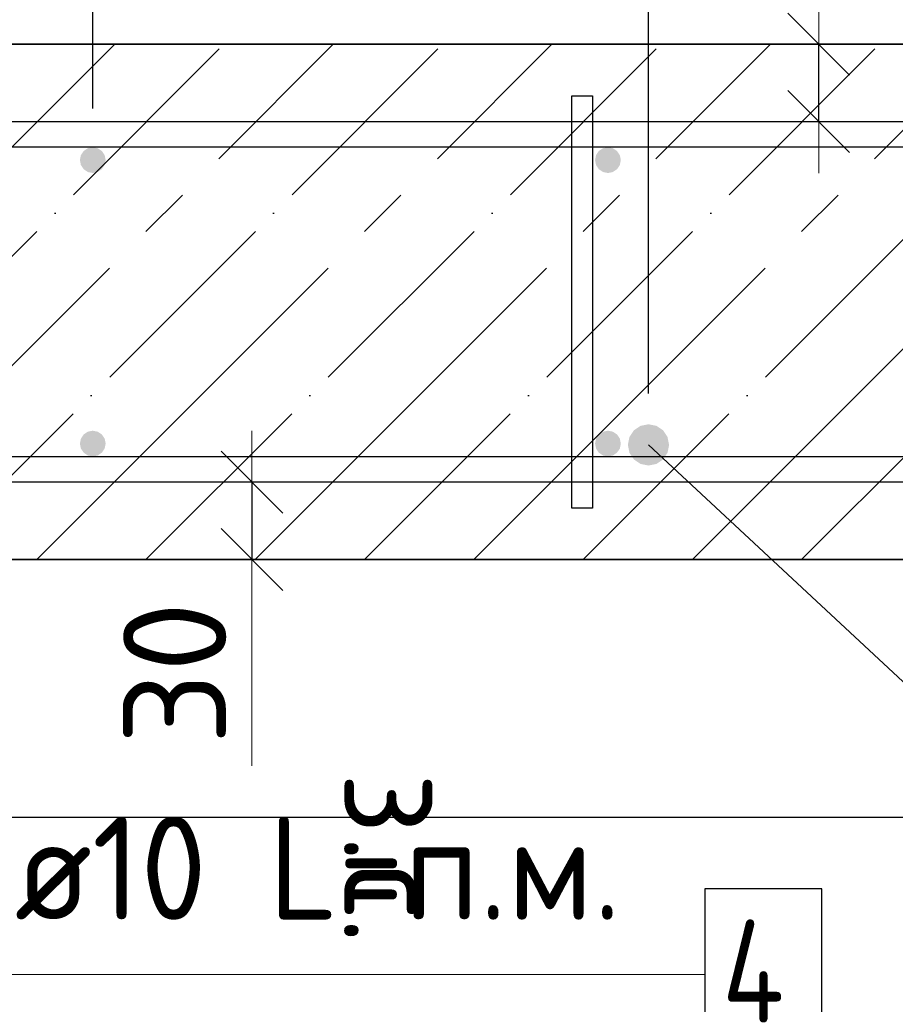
# Model space of a CAD drawing. Header units: millimetres. Extents: x -2995 to 47287, y -2809 to 58122.
# Tile 119 of 143: x 34325 to 34665, y 51606 to 51988. Entities that reach past the tile are written whole.
import ezdxf

# ---------------------------------------------------------------- set-up
doc = ezdxf.new("R2010")
doc.units = ezdxf.units.MM
doc.header["$PDMODE"] = 65
doc.linetypes.add('______11', pattern=[100, 80, -10, 0, -10])
doc.linetypes.add('______5', pattern=[220, 160, -20, 20, -20])
for name, color, linetype, lineweight in [('Standard', 7, 'Continuous', 25), ('Арм.стержн. вертикальными 1', 22, 'Continuous', 35), ('Арм.стержн.горизонт. 1', 180, 'Continuous', 35), ('Размерная линия_ общее', 7, 'Continuous', 13), ('Размерная линия_ общее_1', 7, 'Continuous', 13)]:
    doc.layers.add(name, color=color, linetype=linetype, lineweight=lineweight)
doc.layers.add('Арм.стержн. вертикальными 2', color=7, linetype='Continuous', lineweight=35, true_color=0x006e00)
doc.layers.add('Арм.стержн.Стяжки', color=7, linetype='Continuous', lineweight=35, true_color=0x501e0f)
doc.styles.add('ISOCPEUR', font='ISOCPEUR')
doc.dimstyles.new('DIMSTYLE_3', dxfattribs={"dimtxt": 44, "dimasz": 50, "dimexe": 0, "dimexo": 0, "dimgap": 22, "dimtad": 2, "dimdec": 0, "dimrnd": 5, "dimzin": 12, "dimdsep": 46, "dimtxsty": 'ISOCPEUR', "dimblk1": 'ALL_ML_STRICH', "dimblk2": 'ALL_ML_STRICH', "dimsah": 1, "dimcen": 0, "dimclrd": 7, "dimclre": 256, "dimclrt": 7, "dimadec": 0, "dimazin": 0, "dimtfac": 1, "dimtdec": 0, "dimtix": 1, "dimtmove": 2, "dimatfit": 3, "dimfxl": 0, "dimtzin": 0, "dimlwd": 0, "dimlwe": -3, "dimarcsym": 0})
doc.dimstyles.new('DIMSTYLE_7', dxfattribs={"dimtxt": 40, "dimasz": 40, "dimexe": 0, "dimexo": 0.001, "dimgap": 20, "dimtad": 2, "dimdec": 0, "dimrnd": 5, "dimzin": 12, "dimdsep": 46, "dimtxsty": 'ISOCPEUR', "dimblk1": 'ALL_ML_STRICH', "dimblk2": 'ALL_ML_STRICH', "dimsah": 1, "dimcen": 0, "dimse1": 1, "dimse2": 1, "dimclrd": 7, "dimclre": 256, "dimclrt": 7, "dimadec": 0, "dimazin": 0, "dimtfac": 1, "dimtdec": 0, "dimtix": 1, "dimtmove": 2, "dimatfit": 3, "dimfxl": 0, "dimtvp": 1.2, "dimtzin": 0, "dimlwd": 0, "dimlwe": -3, "dimarcsym": 0})
doc.dimstyles.new('DIMSTYLE_8', dxfattribs={"dimtxt": 44, "dimasz": 50, "dimexe": 0, "dimexo": 0, "dimgap": 22, "dimtad": 2, "dimdec": 0, "dimrnd": 5, "dimzin": 12, "dimdsep": 46, "dimtxsty": 'ISOCPEUR', "dimblk1": 'ALL_ML_STRICH', "dimblk2": 'ALL_ML_STRICH', "dimsah": 1, "dimcen": 0, "dimclrd": 7, "dimclre": 256, "dimclrt": 7, "dimadec": 0, "dimazin": 0, "dimtfac": 1, "dimtdec": 0, "dimtix": 1, "dimtmove": 2, "dimatfit": 3, "dimfxl": 0, "dimtvp": 1.2, "dimtzin": 0, "dimlwd": 0, "dimlwe": -3, "dimarcsym": 0})

# ---------------------------------------------------------------- blocks, each defined once
blk = doc.blocks.new('ALL_ML_STRICH')
at = {"color": 0, "linetype": 'ByBlock', "lineweight": -2}
for p, q in [((0, -0.5), (0, 0.5)), ((-0.3, -0.3), (0.3, 0.3)), ((-1, 0), (0.5, 0))]:
    blk.add_line(p, q, dxfattribs=at)
blk = doc.blocks.new('*D428')
at = {"layer": 'DEFPOINTS', "color": 7, "linetype": 'Continuous', "lineweight": 13, "transparency": 33554687}
for p in [(34233.31, 52190.33), (34233.31, 51933.55), (34353.31, 51933.55)]:
    blk.add_point(p, dxfattribs=at)
at = {"layer": 'Размерная линия_ общее', "color": 253, "linetype": 'Continuous', "lineweight": -2, "true_color": 0xa0a0a0, "transparency": 33554687}
for p, q in [((34233.31, 51953.55), (34233.31, 52190.33)), ((34353.31, 51953.55), (34353.31, 52190.33))]:
    blk.add_line(p, q, dxfattribs=at)
at = {"layer": 'Размерная линия_ общее', "color": 7, "linetype": 'Continuous', "lineweight": -2, "transparency": 33554687}
blk.add_line((34233.31, 52190.33), (34353.31, 52190.33), dxfattribs=at)
at = {"layer": 'Размерная линия_ общее', "color": 7, "linetype": 'Continuous', "lineweight": 13, "transparency": 33554687, "xscale": 50, "yscale": 50, "zscale": 50, "rotation": 180}
blk.add_blockref('ALL_ML_STRICH', (34233.31, 52190.33), dxfattribs=at)
at = {"layer": 'Размерная линия_ общее', "color": 7, "linetype": 'Continuous', "lineweight": 13, "transparency": 33554687, "xscale": 50, "yscale": 50, "zscale": 50}
blk.add_blockref('ALL_ML_STRICH', (34353.31, 52190.33), dxfattribs=at)
at = {"layer": 'Размерная линия_ общее', "color": 7, "linetype": 'Continuous', "lineweight": 13, "transparency": 33554687, "insert": (34299.91, 52222.33), "char_height": 44, "width": 132, "attachment_point": 5, "style": 'ISOCPEUR'}
blk.add_mtext('\\A1;{120}', dxfattribs=at)
blk = doc.blocks.new('*D429')
at = {"layer": 'DEFPOINTS', "color": 7, "linetype": 'Continuous', "lineweight": 13, "transparency": 33554687}
for p in [(34353.31, 52190.33), (34353.31, 51933.55), (35153.31, 51933.55)]:
    blk.add_point(p, dxfattribs=at)
at = {"layer": 'Размерная линия_ общее', "color": 253, "linetype": 'Continuous', "lineweight": -2, "true_color": 0xa0a0a0, "transparency": 33554687}
for p, q in [((34353.31, 51953.55), (34353.31, 52190.33)), ((35153.31, 51953.55), (35153.31, 52190.33))]:
    blk.add_line(p, q, dxfattribs=at)
at = {"layer": 'Размерная линия_ общее', "color": 7, "linetype": 'Continuous', "lineweight": -2, "transparency": 33554687}
blk.add_line((34353.31, 52190.33), (35153.31, 52190.33), dxfattribs=at)
at = {"layer": 'Размерная линия_ общее', "color": 7, "linetype": 'Continuous', "lineweight": 13, "transparency": 33554687, "xscale": 50, "yscale": 50, "zscale": 50, "rotation": 180}
blk.add_blockref('ALL_ML_STRICH', (34353.31, 52190.33), dxfattribs=at)
at = {"layer": 'Размерная линия_ общее', "color": 7, "linetype": 'Continuous', "lineweight": 13, "transparency": 33554687, "xscale": 50, "yscale": 50, "zscale": 50}
blk.add_blockref('ALL_ML_STRICH', (35153.31, 52190.33), dxfattribs=at)
at = {"layer": 'Размерная линия_ общее', "color": 7, "linetype": 'Continuous', "lineweight": 13, "transparency": 33554687, "insert": (34627.31, 52244.33), "char_height": 44, "width": 2.2, "attachment_point": 1, "line_spacing_factor": 0.60241, "style": 'ISOCPEUR'}
blk.add_mtext('\\W0.91;4х200=800', dxfattribs=at)
blk = doc.blocks.new('*D431')
at = {"layer": 'DEFPOINTS', "color": 7, "linetype": 'Continuous', "lineweight": 13, "transparency": 33554687}
for p in [(34643.84, 51978.55), (34635.12, 51948.55), (34643.84, 51948.55)]:
    blk.add_point(p, dxfattribs=at)
at = {"layer": 'Размерная линия_ общее_1', "color": 7, "linetype": 'Continuous', "lineweight": -2, "transparency": 33554687}
blk.add_line((34635.12, 51948.55), (34635.12, 51978.55), dxfattribs=at)
at = {"layer": 'Размерная линия_ общее_1', "color": 7, "linetype": 'Continuous', "lineweight": 13, "transparency": 33554687, "xscale": 40, "yscale": 40, "zscale": 40}
for p, rotation in [((34635.12, 51978.55), 90), ((34635.12, 51948.55), 270)]:
    blk.add_blockref('ALL_ML_STRICH', p, dxfattribs=dict(at, rotation=rotation))
at = {"layer": 'Размерная линия_ общее_1', "color": 7, "linetype": 'Continuous', "lineweight": 13, "transparency": 33554687, "insert": (34630.86, 51991.12), "char_height": 40, "width": 2, "attachment_point": 1, "rotation": 90, "line_spacing_factor": 0.60241, "style": 'ISOCPEUR'}
blk.add_mtext('з.с.', dxfattribs=at)
at = {"layer": 'Размерная линия_ общее_1', "color": 7, "linetype": 'Continuous', "lineweight": 13, "transparency": 33554687, "insert": (34605.12, 52026.65), "char_height": 40, "width": 80, "attachment_point": 5, "rotation": 90, "style": 'ISOCPEUR'}
blk.add_mtext('\\A1;{30}', dxfattribs=at)
blk = doc.blocks.new('*D436')
at = {"layer": 'DEFPOINTS', "color": 7, "linetype": 'Continuous', "lineweight": 13, "transparency": 33554687}
for p in [(34017.56, 52047.32), (34017.56, 51823.04), (34569.05, 51823.04)]:
    blk.add_point(p, dxfattribs=at)
at = {"layer": 'Размерная линия_ общее', "color": 253, "linetype": 'Continuous', "lineweight": -2, "true_color": 0xa0a0a0, "transparency": 33554687}
for p, q in [((34017.56, 51843.04), (34017.56, 52047.32)), ((34569.05, 51843.04), (34569.05, 52047.32))]:
    blk.add_line(p, q, dxfattribs=at)
at = {"layer": 'Размерная линия_ общее', "color": 7, "linetype": 'Continuous', "lineweight": -2, "transparency": 33554687}
blk.add_line((34017.56, 52047.32), (34569.05, 52047.32), dxfattribs=at)
at = {"layer": 'Размерная линия_ общее', "color": 7, "linetype": 'Continuous', "lineweight": 13, "transparency": 33554687, "xscale": 50, "yscale": 50, "zscale": 50, "rotation": 180}
blk.add_blockref('ALL_ML_STRICH', (34017.56, 52047.32), dxfattribs=at)
at = {"layer": 'Размерная линия_ общее', "color": 7, "linetype": 'Continuous', "lineweight": 13, "transparency": 33554687, "xscale": 50, "yscale": 50, "zscale": 50}
blk.add_blockref('ALL_ML_STRICH', (34569.05, 52047.32), dxfattribs=at)
at = {"layer": 'Размерная линия_ общее', "color": 7, "linetype": 'Continuous', "lineweight": 13, "transparency": 33554687, "insert": (34295.51, 52079.32), "char_height": 44, "width": 132, "attachment_point": 5, "style": 'ISOCPEUR'}
blk.add_mtext('\\A1;{550}', dxfattribs=at)
blk = doc.blocks.new('*D437')
at = {"layer": 'DEFPOINTS', "color": 7, "linetype": 'Continuous', "lineweight": 13, "transparency": 33554687}
for p in [(34569.05, 52047.32), (34569.05, 51823.04), (34769.05, 51823.04)]:
    blk.add_point(p, dxfattribs=at)
at = {"layer": 'Размерная линия_ общее', "color": 253, "linetype": 'Continuous', "lineweight": -2, "true_color": 0xa0a0a0, "transparency": 33554687}
for p, q in [((34569.05, 51843.04), (34569.05, 52047.32)), ((34769.05, 51843.04), (34769.05, 52047.32))]:
    blk.add_line(p, q, dxfattribs=at)
at = {"layer": 'Размерная линия_ общее', "color": 7, "linetype": 'Continuous', "lineweight": -2, "transparency": 33554687}
blk.add_line((34569.05, 52047.32), (34769.05, 52047.32), dxfattribs=at)
at = {"layer": 'Размерная линия_ общее', "color": 7, "linetype": 'Continuous', "lineweight": 13, "transparency": 33554687, "xscale": 50, "yscale": 50, "zscale": 50, "rotation": 180}
blk.add_blockref('ALL_ML_STRICH', (34569.05, 52047.32), dxfattribs=at)
at = {"layer": 'Размерная линия_ общее', "color": 7, "linetype": 'Continuous', "lineweight": 13, "transparency": 33554687, "xscale": 50, "yscale": 50, "zscale": 50}
blk.add_blockref('ALL_ML_STRICH', (34769.05, 52047.32), dxfattribs=at)
at = {"layer": 'Размерная линия_ общее', "color": 7, "linetype": 'Continuous', "lineweight": 13, "transparency": 33554687, "insert": (34671.25, 52079.32), "char_height": 44, "width": 132, "attachment_point": 5, "style": 'ISOCPEUR'}
blk.add_mtext('\\A1;{200}', dxfattribs=at)
blk = doc.blocks.new('*D441')
at = {"layer": 'DEFPOINTS', "color": 7, "linetype": 'Continuous', "lineweight": 13, "transparency": 33554687}
for p in [(34415.12, 51808.55), (34423.84, 51808.55), (34423.84, 51778.55)]:
    blk.add_point(p, dxfattribs=at)
at = {"layer": 'Размерная линия_ общее_1', "color": 7, "linetype": 'Continuous', "lineweight": -2, "transparency": 33554687}
blk.add_line((34415.12, 51808.55), (34415.12, 51778.55), dxfattribs=at)
at = {"layer": 'Размерная линия_ общее_1', "color": 7, "linetype": 'Continuous', "lineweight": 13, "transparency": 33554687, "xscale": 40, "yscale": 40, "zscale": 40}
for p, rotation in [((34415.12, 51808.55), 90), ((34415.12, 51778.55), 270)]:
    blk.add_blockref('ALL_ML_STRICH', p, dxfattribs=dict(at, rotation=rotation))
at = {"layer": 'Размерная линия_ общее_1', "color": 7, "linetype": 'Continuous', "lineweight": 13, "transparency": 33554687, "insert": (34385.12, 51734.46), "char_height": 40, "width": 80, "attachment_point": 5, "rotation": 90, "style": 'ISOCPEUR'}
blk.add_mtext('\\A1;{30}', dxfattribs=at)
at = {"layer": 'Размерная линия_ общее_1', "color": 7, "linetype": 'Continuous', "lineweight": 13, "transparency": 33554687, "insert": (34490.86, 51695.98), "char_height": 40, "width": 2, "attachment_point": 1, "rotation": 270, "line_spacing_factor": 0.60241, "style": 'ISOCPEUR'}
blk.add_mtext('з.с.', dxfattribs=at)

msp = doc.modelspace()

# ---------------------------------------------------------------- hatches: boundary and pattern name
at = {"layer": 'Арм.стержн. вертикальными 1', "linetype": 'Continuous', "lineweight": 50, "transparency": 33554687}
for points in [[(34358.31, 51933.55), (34357.93, 51935.47), (34356.84, 51937.09), (34355.22, 51938.17), (34353.31, 51938.55), (34351.39, 51938.17), (34349.77, 51937.09), (34348.69, 51935.47), (34348.31, 51933.55), (34348.69, 51931.64), (34349.77, 51930.02), (34351.39, 51928.93), (34353.31, 51928.55), (34355.22, 51928.93), (34356.84, 51930.02), (34357.93, 51931.64)], [(34558.31, 51933.55), (34557.93, 51935.47), (34556.84, 51937.09), (34555.22, 51938.17), (34553.31, 51938.55), (34551.39, 51938.17), (34549.77, 51937.09), (34548.69, 51935.47), (34548.31, 51933.55), (34548.69, 51931.64), (34549.77, 51930.02), (34551.39, 51928.93), (34553.31, 51928.55), (34555.22, 51928.93), (34556.84, 51930.02), (34557.93, 51931.64)], [(34358.31, 51823.55), (34357.93, 51825.47), (34356.84, 51827.09), (34355.22, 51828.17), (34353.31, 51828.55), (34351.39, 51828.17), (34349.77, 51827.09), (34348.69, 51825.47), (34348.31, 51823.55), (34348.69, 51821.64), (34349.77, 51820.02), (34351.39, 51818.93), (34353.31, 51818.55), (34355.22, 51818.93), (34356.84, 51820.02), (34357.93, 51821.64)], [(34558.31, 51823.55), (34557.93, 51825.47), (34556.84, 51827.09), (34555.22, 51828.17), (34553.31, 51828.55), (34551.39, 51828.17), (34549.77, 51827.09), (34548.69, 51825.47), (34548.31, 51823.55), (34548.69, 51821.64), (34549.77, 51820.02), (34551.39, 51818.93), (34553.31, 51818.55), (34555.22, 51818.93), (34556.84, 51820.02), (34557.93, 51821.64)]]:
    msp.add_hatch(color=4, dxfattribs=at).paths.add_polyline_path(points)
at = {"layer": 'Арм.стержн. вертикальными 2', "linetype": 'Continuous', "lineweight": 50, "transparency": 33554687}
msp.add_hatch(color=7, dxfattribs=at).paths.add_polyline_path([(34577.05, 51823.04), (34576.44, 51826.1), (34574.71, 51828.7), (34572.12, 51830.43), (34569.05, 51831.04), (34565.99, 51830.43), (34563.4, 51828.7), (34561.66, 51826.1), (34561.05, 51823.04), (34561.66, 51819.98), (34563.4, 51817.38), (34565.99, 51815.65), (34569.05, 51815.04), (34572.12, 51815.65), (34574.71, 51817.38), (34576.44, 51819.98)])

# ---------------------------------------------------------------- linework, layer by layer
at = {"layer": 'Standard', "color": 7, "linetype": 'Continuous', "lineweight": 13, "transparency": 33554687}
for p, q in [((34635.12, 51978.55), (34635.12, 52058.55)), ((34415.12, 51778.55), (34415.12, 51698.55))]:
    msp.add_line(p, q, dxfattribs=at)
at = {"layer": 'Standard', "color": 7, "linetype": 'Continuous', "lineweight": 35, "transparency": 33554687}
for p, q in [((35193.31, 51978.55), (33393.31, 51978.55)), ((33393.31, 51778.55), (35193.31, 51778.55))]:
    msp.add_line(p, q, dxfattribs=at)
at = {"layer": 'Standard', "color": 253, "linetype": '______5', "lineweight": -3, "true_color": 0xababab, "transparency": 33554687}
for p, q in [((34161.82, 51778.55), (34361.82, 51978.55)), ((34246.68, 51778.55), (34446.68, 51978.55)), ((34331.53, 51778.55), (34531.53, 51978.55)), ((34416.38, 51778.55), (34616.38, 51978.55)), ((34501.23, 51778.55), (34701.23, 51978.55)), ((34586.09, 51778.55), (34786.09, 51978.55))]:
    msp.add_line(p, q, dxfattribs=at)
at = {"layer": 'Standard', "color": 253, "linetype": '______11', "lineweight": -3, "true_color": 0xababab, "transparency": 33554687}
for p, q in [((34204.25, 51778.55), (34404.25, 51978.55)), ((34289.1, 51778.55), (34489.1, 51978.55)), ((34373.96, 51778.55), (34573.96, 51978.55)), ((34458.81, 51778.55), (34658.81, 51978.55)), ((34543.66, 51778.55), (34743.66, 51978.55)), ((34628.51, 51778.55), (34828.51, 51978.55))]:
    msp.add_line(p, q, dxfattribs=at)
at = {"layer": 'Standard', "color": 7, "linetype": 'Continuous', "lineweight": 25, "transparency": 33554687}
msp.add_lwpolyline([(33293.31, 51678.55), (35293.31, 51678.55), (35293.31, 52078.55), (33293.31, 52078.55), (33293.31, 51678.55)], dxfattribs=at)
at = {"layer": 'Арм.стержн. вертикальными 2', "color": 7, "linetype": 'Continuous', "lineweight": 13, "transparency": 33554687}
msp.add_line((34798.37, 51609.54), (34569.05, 51823.04), dxfattribs=at)
at = {"layer": 'Арм.стержн.горизонт. 1', "color": 7, "linetype": 'Continuous', "lineweight": 13, "transparency": 33554687}
msp.add_line((34302.96, 51617.46), (34590.96, 51617.46), dxfattribs=at)
at = {"layer": 'Арм.стержн.горизонт. 1', "color": 4, "linetype": 'Continuous', "lineweight": 25, "transparency": 33554687}
for points in [[(33423.31, 51948.55), (35163.31, 51948.55), (35163.31, 51938.55), (33423.31, 51938.55), (33423.31, 51948.55)], [(33423.31, 51948.55), (35163.31, 51948.55), (35163.31, 51938.55), (33423.31, 51938.55), (33423.31, 51948.55)], [(33423.31, 51948.55), (35163.31, 51948.55), (35163.31, 51938.55), (33423.31, 51938.55), (33423.31, 51948.55)], [(33423.31, 51948.55), (35163.31, 51948.55), (35163.31, 51938.55), (33423.31, 51938.55), (33423.31, 51948.55)], [(33423.31, 51948.55), (35163.31, 51948.55), (35163.31, 51938.55), (33423.31, 51938.55), (33423.31, 51948.55)], [(33423.31, 51948.55), (35163.31, 51948.55), (35163.31, 51938.55), (33423.31, 51938.55), (33423.31, 51948.55)], [(33423.31, 51948.55), (35163.31, 51948.55), (35163.31, 51938.55), (33423.31, 51938.55), (33423.31, 51948.55)], [(33423.31, 51948.55), (35163.31, 51948.55), (35163.31, 51938.55), (33423.31, 51938.55), (33423.31, 51948.55)], [(33423.31, 51948.55), (35163.31, 51948.55), (35163.31, 51938.55), (33423.31, 51938.55), (33423.31, 51948.55)], [(33423.31, 51948.55), (35163.31, 51948.55), (35163.31, 51938.55), (33423.31, 51938.55), (33423.31, 51948.55)], [(33423.31, 51948.55), (35163.31, 51948.55), (35163.31, 51938.55), (33423.31, 51938.55), (33423.31, 51948.55)], [(33423.31, 51948.55), (35163.31, 51948.55), (35163.31, 51938.55), (33423.31, 51938.55), (33423.31, 51948.55)], [(33423.31, 51948.55), (35163.31, 51948.55), (35163.31, 51938.55), (33423.31, 51938.55), (33423.31, 51948.55)], [(33423.31, 51948.55), (35163.31, 51948.55), (35163.31, 51938.55), (33423.31, 51938.55), (33423.31, 51948.55)], [(33423.31, 51948.55), (35163.31, 51948.55), (35163.31, 51938.55), (33423.31, 51938.55), (33423.31, 51948.55)], [(33423.31, 51818.55), (35163.31, 51818.55), (35163.31, 51808.55), (33423.31, 51808.55), (33423.31, 51818.55)], [(33423.31, 51818.55), (35163.31, 51818.55), (35163.31, 51808.55), (33423.31, 51808.55), (33423.31, 51818.55)], [(33423.31, 51818.55), (35163.31, 51818.55), (35163.31, 51808.55), (33423.31, 51808.55), (33423.31, 51818.55)], [(33423.31, 51818.55), (35163.31, 51818.55), (35163.31, 51808.55), (33423.31, 51808.55), (33423.31, 51818.55)], [(33423.31, 51818.55), (35163.31, 51818.55), (35163.31, 51808.55), (33423.31, 51808.55), (33423.31, 51818.55)], [(33423.31, 51818.55), (35163.31, 51818.55), (35163.31, 51808.55), (33423.31, 51808.55), (33423.31, 51818.55)], [(33423.31, 51818.55), (35163.31, 51818.55), (35163.31, 51808.55), (33423.31, 51808.55), (33423.31, 51818.55)], [(33423.31, 51818.55), (35163.31, 51818.55), (35163.31, 51808.55), (33423.31, 51808.55), (33423.31, 51818.55)], [(33423.31, 51818.55), (35163.31, 51818.55), (35163.31, 51808.55), (33423.31, 51808.55), (33423.31, 51818.55)], [(33423.31, 51818.55), (35163.31, 51818.55), (35163.31, 51808.55), (33423.31, 51808.55), (33423.31, 51818.55)], [(33423.31, 51818.55), (35163.31, 51818.55), (35163.31, 51808.55), (33423.31, 51808.55), (33423.31, 51818.55)], [(33423.31, 51818.55), (35163.31, 51818.55), (35163.31, 51808.55), (33423.31, 51808.55), (33423.31, 51818.55)], [(33423.31, 51818.55), (35163.31, 51818.55), (35163.31, 51808.55), (33423.31, 51808.55), (33423.31, 51818.55)], [(33423.31, 51818.55), (35163.31, 51818.55), (35163.31, 51808.55), (33423.31, 51808.55), (33423.31, 51818.55)], [(33423.31, 51818.55), (35163.31, 51818.55), (35163.31, 51808.55), (33423.31, 51808.55), (33423.31, 51818.55)]]:
    msp.add_lwpolyline(points, dxfattribs=at)
at = {"layer": 'Арм.стержн.горизонт. 1', "color": 7, "linetype": 'Continuous', "lineweight": 25, "transparency": 33554687}
msp.add_lwpolyline([(34590.96, 51584.13), (34636.29, 51584.13), (34636.29, 51650.8), (34590.96, 51650.8), (34590.96, 51584.13)], dxfattribs=at)
at = {"layer": 'Арм.стержн.Стяжки', "color": 40, "linetype": 'Continuous', "lineweight": 25, "transparency": 33554687}
msp.add_lwpolyline([(34539.31, 51798.55), (34539.31, 51958.55), (34547.31, 51958.55), (34547.31, 51798.55), (34539.31, 51798.55)], dxfattribs=at)
msp.add_lwpolyline([(34539.31, 51798.55), (34539.31, 51958.55), (34547.31, 51958.55), (34547.31, 51798.55), (34539.31, 51798.55)], dxfattribs=at)
msp.add_lwpolyline([(34539.31, 51798.55), (34539.31, 51958.55), (34547.31, 51958.55), (34547.31, 51798.55), (34539.31, 51798.55)], dxfattribs=at)
msp.add_lwpolyline([(34539.31, 51798.55), (34539.31, 51958.55), (34547.31, 51958.55), (34547.31, 51798.55), (34539.31, 51798.55)], dxfattribs=at)
msp.add_lwpolyline([(34539.31, 51798.55), (34539.31, 51958.55), (34547.31, 51958.55), (34547.31, 51798.55), (34539.31, 51798.55)], dxfattribs=at)
msp.add_lwpolyline([(34539.31, 51798.55), (34539.31, 51958.55), (34547.31, 51958.55), (34547.31, 51798.55), (34539.31, 51798.55)], dxfattribs=at)
msp.add_lwpolyline([(34539.31, 51798.55), (34539.31, 51958.55), (34547.31, 51958.55), (34547.31, 51798.55), (34539.31, 51798.55)], dxfattribs=at)

# ---------------------------------------------------------------- texts
at = {"layer": 'Арм.стержн.горизонт. 1', "color": 7, "linetype": 'Continuous', "lineweight": 25, "transparency": 33554687, "char_height": 40, "attachment_point": 7, "style": 'ISOCPEUR'}
for s, insert, width in [('\\W0.94;ø10 L=п.м.', (34322.96, 51638.8), 266.6441), ('\\W0.80;4', (34597.63, 51598.8), 47.9778)]:
    msp.add_mtext(s, dxfattribs=dict(at, insert=insert, width=width))

# ---------------------------------------------------------------- dimensions: what is measured, and where the dimension line sits
at = {"layer": 'Размерная линия_ общее', "color": 7, "linetype": 'Continuous', "lineweight": 13, "transparency": 33554687}
for base, p1, p2, dimstyle, picture, middle in [((34353.31, 52190.33), (34233.31, 51953.55), (34353.31, 51953.55), 'DIMSTYLE_8', '*D428', (34299.91, 52222.33)), ((34569.05, 52047.32), (34017.56, 51843.04), (34569.05, 51843.04), 'DIMSTYLE_3', '*D436', (34295.51, 52079.32)), ((34769.05, 52047.32), (34569.05, 51843.04), (34769.05, 51843.04), 'DIMSTYLE_3', '*D437', (34671.25, 52079.32))]:
    dim = msp.add_linear_dim(base=base, p1=p1, p2=p2, dimstyle=dimstyle, override={"dimpost": '<>', "dimclrd": 7, "dimclre": 253, "dimclrt": 7, "dimlwd": 0, "dimlwe": 65533}, dxfattribs=at)
    dim.commit()
    dim.dimension.update_dxf_attribs({"geometry": picture, "text_midpoint": middle, "dimtype": 160})
dim = msp.add_linear_dim(base=(35153.31, 52190.33), p1=(34353.31, 51953.55), p2=(35153.31, 51953.55), text='\\W0.91;4х200=800', dimstyle='DIMSTYLE_3', override={"dimpost": '<>', "dimclrd": 7, "dimclre": 253, "dimclrt": 7, "dimlwd": 0, "dimlwe": 65533}, dxfattribs=at)
dim.commit()
dim.dimension.update_dxf_attribs({"geometry": '*D429', "text_midpoint": (34753.31, 52212.33), "dimtype": 160})
at = {"layer": 'Размерная линия_ общее_1', "color": 7, "linetype": 'Continuous', "lineweight": 13, "transparency": 33554687}
for base, p1, p2, angle, picture, middle in [((34635.12, 51978.55), (34643.84, 51948.55), (34643.84, 51978.55), 90, '*D431', (34605.12, 52026.65)), ((34415.12, 51778.55), (34423.84, 51808.55), (34423.84, 51778.55), 270, '*D441', (34385.12, 51734.46))]:
    dim = msp.add_linear_dim(base=base, p1=p1, p2=p2, angle=angle, text='<>\\Xз.с.', dimstyle='DIMSTYLE_7', override={"dimpost": '<>', "dimclrd": 7, "dimclre": 253, "dimclrt": 7, "dimlwd": 0, "dimlwe": 65533}, dxfattribs=at)
    dim.commit()
    dim.dimension.update_dxf_attribs({"geometry": picture, "text_midpoint": middle, "dimtype": 160})

doc.saveas('drawing.dxf')
